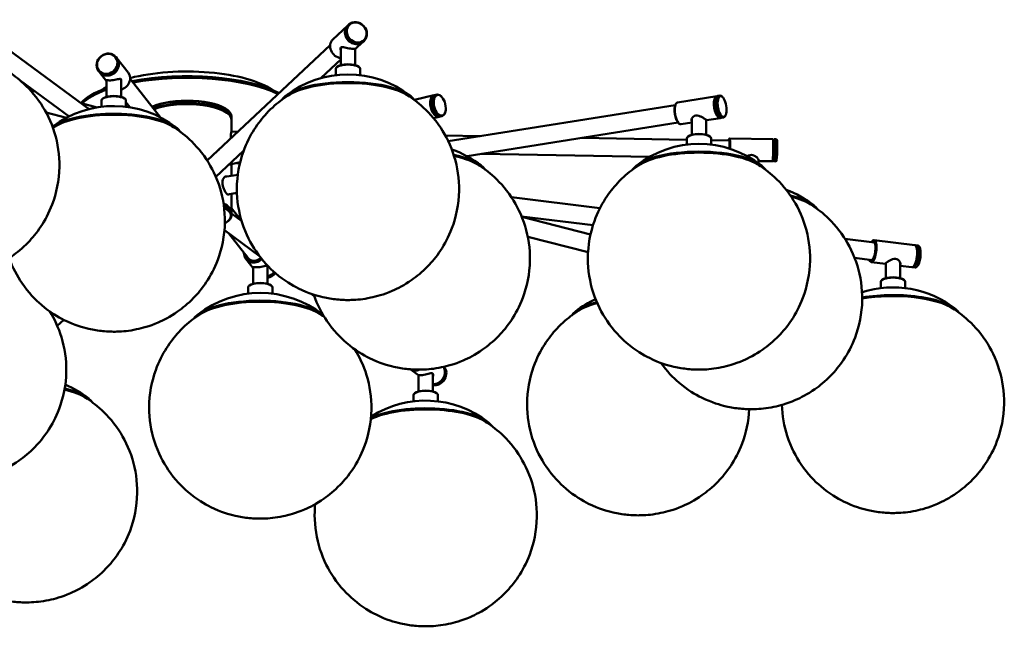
# Model space of a CAD drawing. Header units: millimetres. Extents: x 1622 to 5772, y 904 to 4330.
# Tile 8 of 8: x 4571 to 5458, y 3454 to 4001. Entities that reach past the tile are written whole.
import ezdxf

# ---------------------------------------------------------------- set-up
doc = ezdxf.new("R2010")
doc.units = ezdxf.units.MM
doc.header["$LTSCALE"] = 18
doc.layers.add('Widoczne (ISO)', color=7, linetype='Continuous', lineweight=50)

msp = doc.modelspace()

# ---------------------------------------------------------------- linework, layer by layer
at = {"layer": 'Widoczne (ISO)'}
for p, q in [((4633.15, 3920.26), (4523.34, 4000.8)), ((4852.86, 3982.93), (4866.2, 3995.47)), ((4867.23, 3996.43), (4866.54, 3995.79)), ((4739.59, 3873.75), (4850.37, 3977.85)), ((4859.88, 3975.34), (4859.88, 3959.83)), ((4872.88, 3974.3), (4879.9, 3980.89)), ((4880.92, 3981.86), (4880.24, 3981.21)), ((4657.41, 3966.98), (4657.93, 3966.32)), ((4668.28, 3953.1), (4658.19, 3965.99)), ((4872.88, 3974.68), (4872.88, 3959.83)), ((4842.3, 3948.31), (4859.88, 3964.83)), ((4856.6, 3958.32), (4856.13, 3957.91)), ((4876.16, 3958.32), (4876.62, 3957.91)), ((4641.67, 3954.64), (4642.19, 3953.98)), ((4648.86, 3945.46), (4642.44, 3953.65)), ((4855.38, 3956.54), (4855.38, 3950.88)), ((4877.38, 3956.54), (4877.38, 3950.88)), ((4615.13, 3913.64), (4571.02, 3945.99)), ((4648.86, 3946.35), (4648.86, 3931.29)), ((4661.86, 3946.8), (4661.86, 3931.29)), ((4697.36, 3912.75), (4670.07, 3947.58)), ((4584.38, 3936.19), (4580.05, 3937.31)), ((4662.7, 3931.04), (4661.86, 3932.11)), ((4926.19, 3928.47), (4943.89, 3932.71)), ((4946.35, 3933.3), (4944.71, 3932.91)), ((4950.57, 3931.53), (4950.24, 3931.85)), ((5163.42, 3926.27), (5198.77, 3931.91)), ((5197.84, 3930.31), (5198.14, 3930.81)), ((5201.49, 3932.34), (5199.68, 3932.05)), ((5203.78, 3931.25), (5203.34, 3931.64)), ((4640.35, 3921.77), (4626.09, 3925.44)), ((4644.36, 3928), (4644.36, 3922.35)), ((4645.58, 3929.78), (4645.12, 3929.37)), ((4665.14, 3929.78), (4665.61, 3929.37)), ((4666.36, 3928), (4666.36, 3922.35)), ((4669.9, 3921.85), (4666.36, 3926.37)), ((4941.74, 3929.42), (4941.89, 3929.85)), ((4956.73, 3891.28), (5161.28, 3923.9)), ((5161.59, 3924.52), (5161.88, 3925.03)), ((4612.67, 3912.38), (4594.43, 3917.08)), ((4758.15, 3919.16), (4758.62, 3918.75)), ((4758.15, 3916.34), (4758.62, 3915.93)), ((4761.36, 3913.77), (4761.36, 3911.89)), ((4943.46, 3912.04), (4948.55, 3913.26)), ((4945.14, 3915.22), (4945.47, 3914.9)), ((4951.01, 3913.85), (4949.37, 3913.46)), ((4953.97, 3917.33), (4953.82, 3916.9)), ((5200.54, 3913.39), (5200.97, 3913)), ((5206.48, 3914.34), (5206.18, 3913.84)), ((4761.36, 3910.95), (4761.36, 3900.13)), ((4973.65, 3877.78), (5163.8, 3908.1)), ((5164.28, 3907.61), (5164.72, 3907.22)), ((5166.57, 3906.52), (5176.17, 3908.05)), ((5176.17, 3911.4), (5176.17, 3897.13)), ((5189.17, 3910.5), (5189.17, 3897.13)), ((5189.35, 3910.15), (5201.92, 3912.16)), ((5204.64, 3912.59), (5202.83, 3912.3)), ((4761.28, 3899.91), (4767.32, 3899.8)), ((4954.07, 3896.46), (4985.63, 3895.89)), ((5172.89, 3895.62), (5172.43, 3895.21)), ((5192.45, 3895.62), (5192.92, 3895.21)), ((5076.96, 3894.25), (5171.67, 3892.56)), ((5171.67, 3893.84), (5171.67, 3888.19)), ((5193.67, 3893.84), (5193.67, 3888.19)), ((5193.67, 3892.16), (5210.01, 3891.87)), ((5209.84, 3893.36), (5210.35, 3893.85)), ((5210.37, 3893.86), (5249.32, 3893.17)), ((5249.83, 3892.64), (5249.34, 3893.15)), ((5249.81, 3892.67), (5250.29, 3893.14)), ((5252.31, 3893.11), (5250.32, 3893.15)), ((5252.83, 3892.59), (5252.34, 3893.1)), ((4747.37, 3859.1), (4772.37, 3882.6)), ((4986.76, 3879.87), (5138.04, 3877.16)), ((4758.84, 3869.88), (4769.23, 3872.37)), ((4761.36, 3870.49), (4761.36, 3860.12)), ((4766.11, 3871.63), (4768.97, 3871.27)), ((4768.54, 3872.21), (4769.15, 3872.05)), ((5236.16, 3874.96), (5236.16, 3871.47)), ((5236.16, 3873.4), (5248.96, 3873.17)), ((5249.49, 3873.67), (5248.98, 3873.18)), ((5249.47, 3873.65), (5249.93, 3873.16)), ((5251.95, 3873.11), (5249.96, 3873.15)), ((5252.49, 3873.62), (5251.98, 3873.13)), ((4755.45, 3859.18), (4767.1, 3861.04)), ((4758.07, 3843.4), (4766.33, 3844.71)), ((4761.36, 3843.92), (4761.36, 3827.32)), ((5013.63, 3840.81), (5093.45, 3830.88)), ((4758.15, 3831.77), (4758.62, 3831.36)), ((4761.36, 3831.05), (4770.25, 3819.71)), ((4761.36, 3824.5), (4761.36, 3826.38)), ((4761.36, 3826.22), (4770.46, 3819.55)), ((4758.15, 3819.11), (4758.62, 3819.52)), ((5022.81, 3823.55), (5087.18, 3815.53)), ((5022.97, 3823.15), (5084.94, 3807.18)), ((4755.1, 3810.98), (4786.39, 3788.02)), ((4759.01, 3808.11), (4776.4, 3785.9)), ((5028.38, 3805.24), (5082.73, 3791.23)), ((5314.2, 3803.4), (5340.84, 3800.08)), ((5338.82, 3801.28), (5339.29, 3801.69)), ((5340.45, 3802.15), (5377.09, 3797.58)), ((5379.91, 3797.23), (5378.03, 3797.47)), ((5378.46, 3796.34), (5378.1, 3796.86)), ((5381.28, 3795.99), (5380.92, 3796.51)), ((4774.44, 3785.17), (4780.86, 3776.97)), ((5322.92, 3786.19), (5338.86, 3784.2)), ((5336.61, 3783.54), (5336.97, 3783.02)), ((5337.97, 3782.3), (5350.94, 3780.68)), ((5351.03, 3781.18), (5351.03, 3767.86)), ((5364.03, 3781.92), (5364.03, 3767.86)), ((4780.86, 3777.86), (4780.86, 3762.81)), ((4793.86, 3778.31), (4793.86, 3762.81)), ((5364.03, 3779.05), (5374.62, 3777.74)), ((5377.44, 3777.39), (5375.56, 3777.62)), ((5376.25, 3778.61), (5375.78, 3778.19)), ((5379.07, 3778.25), (5378.6, 3777.84)), ((5346.53, 3764.57), (5346.53, 3758.91)), ((5347.75, 3766.34), (5347.29, 3765.94)), ((5367.31, 3766.34), (5367.78, 3765.94)), ((5368.53, 3764.57), (5368.53, 3758.91)), ((4776.36, 3759.52), (4776.36, 3753.86)), ((4777.58, 3761.29), (4777.12, 3760.89)), ((4797.14, 3761.29), (4797.61, 3760.89)), ((4798.36, 3759.52), (4798.36, 3753.86)), ((4832.9, 3753.91), (4836.03, 3751.62)), ((4610.31, 3730.31), (4604.48, 3724.83)), ((4922.52, 3685.7), (4929.83, 3680.34)), ((4929.97, 3680.42), (4929.97, 3665.78)), ((4942.97, 3681.29), (4942.97, 3665.78)), ((4925.47, 3662.49), (4925.47, 3656.84)), ((4926.69, 3664.27), (4926.23, 3663.86)), ((4946.25, 3664.27), (4946.72, 3663.86)), ((4947.47, 3662.49), (4947.47, 3656.84))]:
    msp.add_line(p, q, dxfattribs=at)
for centre, start, end in [((4866.38, 3860.55), 51.66207, 128.33793), ((4655.36, 3832.02), 51.66207, 127.34443), ((5182.67, 3797.85), 51.66207, 128.33793), ((4930.25, 3797.8), 51.66207, 70.9623), ((5229.66, 3762.15), 51.66207, 69.69278), ((4787.36, 3663.53), 51.66207, 128.33793), ((5357.53, 3668.58), 51.66207, 107.85703), ((5127.87, 3666.5), 114.96403, 128.33793), ((4576.35, 3588.01), 51.66207, 67.15779), ((4936.47, 3566.5), 51.66207, 122.83367)]:
    msp.add_arc(centre, 91, start, end, dxfattribs=at)
for centre, major_axis, ratio, start_param, end_param in [((4873.05, 3988.18), (-6.85, 7.29), 0.883022, 6.256607, 9.451356), ((4873.39, 3988.5), (6.85, -7.29), 0.883022, 3.141593, 6.283185), ((4859.71, 3975.65), (-6.85, 7.29), 0.883022, 0, 2.343141), ((4866.38, 3975.34), (-6.75, 0), 0.34202, 0.111582, 0.273013), ((4866.38, 3975.34), (-6.66, 0), 0.34202, 0.028615, 0.218628), ((4866.38, 3975.34), (-6.5, 0), 0.34202, 6.119846, 6.283185), ((4650.06, 3960.15), (7.87, 6.17), 0.907673, 3.141593, 6.283185), ((4650.32, 3959.82), (-7.87, -6.17), 0.907673, 6.260065, 9.447898), ((4866.38, 3956.54), (-11, 0), 0.34202, 3.141593, 6.283185), ((4866.38, 3957.01), (10.5, 0), 0.34202, 0.372527, 2.769066), ((4660.41, 3946.94), (7.87, 6.17), 0.907673, 4.245254, 6.283185), ((4721.36, 3925.05), (85, 0), 0.34202, 0.447277, 2.218741), ((4721.36, 3915.65), (100, 0), 0.34202, 0.590309, 2.089233), ((4721.36, 3914.24), (100, 0), 0.34202, 0.607663, 2.078222), ((4721.36, 3925.05), (85, 0), 0.34202, 2.592365, 2.694316), ((4655.36, 3946.8), (-6.75, 0), 0.34202, 0.196625, 0.273013), ((4655.36, 3946.8), (-6.66, 0), 0.34202, 0.198261, 0.218628), ((4655.36, 3946.8), (6.5, 0), 0.34202, 0, 0.158662), ((4655.36, 3946.8), (6.66, 0), 0.34202, 6.064557, 6.281583), ((4655.36, 3946.8), (6.75, 0), 0.34202, 6.010173, 6.188743), ((4866.38, 3923.58), (-61.5, 0), 0.34202, 3.371634, 6.053144), ((4866.38, 3922.88), (60.83, 0), 0.34202, 0.457586, 2.684007), ((4721.36, 3915.65), (-100, 0), 0.34202, 5.523407, 5.985447), ((4721.36, 3914.24), (-100, 0), 0.34202, 5.523407, 5.954463), ((4655.36, 3928), (-11, 0), 0.34202, 3.141593, 6.283185), ((4655.36, 3928.47), (10.5, 0), 0.34202, 0.372527, 2.769066), ((4946.22, 3922.98), (-2.33, 9.73), 0.538986, 6.204967, 9.502997), ((4947.04, 3923.18), (2.33, -9.73), 0.538986, 3.141593, 6.283185), ((4948.68, 3923.57), (-2.33, 9.73), 0.538986, 5.588835, 10.119128), ((5200.35, 3922.03), (-1.57, 9.88), 0.397131, 6.167378, 9.540586), ((5201.25, 3922.18), (1.57, -9.88), 0.397131, 3.141593, 6.283185), ((5203.06, 3922.47), (-1.57, 9.88), 0.397131, 5.835681, 9.872282), ((4721.36, 3914.24), (39.5, 0), 0.34202, 0.372527, 2.495747), ((4721.36, 3913.77), (40, 0), 0.34202, 0, 2.474872), ((4721.36, 3911.89), (40, 0), 0.34202, 6.248835, 8.714355), ((4721.36, 3911.42), (39.5, 0), 0.34202, 0.372527, 2.428909), ((4721.36, 3911.42), (39.5, 0), 0.34202, 0.372527, 2.428909), ((4721.36, 3910.95), (40, 0), 0.34202, 0, 2.409805), ((4946.63, 3923.08), (-2.21, 9.24), 0.538986, 0.69435, 2.447243), ((4946.63, 3923.08), (2.21, -9.24), 0.538986, 3.835943, 5.588835), ((5164.55, 3916.32), (1.5, -9.38), 0.397131, 3.589097, 5.835681), ((5165, 3916.4), (1.57, -9.88), 0.397131, 3.141593, 6.283185), ((5200.8, 3922.11), (-1.5, 9.38), 0.397131, 0.447505, 2.694088), ((5200.8, 3922.11), (1.5, -9.38), 0.397131, 3.589097, 5.835681), ((4655.36, 3895.04), (61.5, 0), 0.34202, 0.230042, 2.684559), ((4655.36, 3894.35), (60.83, 0), 0.34202, 0.457586, 2.684007), ((5182.67, 3893.84), (-11, 0), 0.34202, 3.141593, 6.283185), ((5182.67, 3894.31), (10.5, 0), 0.34202, 0.372527, 2.769066), ((5209.69, 3883.87), (0.17, 9.5), 0.04918, 4.789773, 6.852807), ((5209.69, 3883.87), (0.16, 8.75), 0.04918, 4.797683, 6.700241), ((5210.19, 3883.86), (0.18, 10), 0.04918, 4.770091, 6.332445), ((5249.14, 3883.17), (0.18, 10), 0.04918, 3.141593, 6.283185), ((5249.64, 3883.16), (-0.17, -9.5), 0.04918, 0.049259, 3.092333), ((5249.64, 3883.16), (0.17, 9.5), 0.04918, 3.190852, 6.233926), ((5250.14, 3883.15), (-0.18, -10), 0.04918, 6.233926, 9.474037), ((5252.13, 3883.11), (0.18, 10), 0.04918, 3.141593, 6.283185), ((5252.63, 3883.1), (-0.17, -9.5), 0.04918, 0.049259, 3.092333), ((4753.31, 3876.79), (-1.86, 7.78), 0.538986, 0.144967, 0.207064), ((4930.25, 3860.83), (61.5, 0), 0.34202, 0.230042, 1.034752), ((4930.25, 3860.13), (60.83, 0), 0.34202, 0.457586, 1.021918), ((5182.67, 3860.88), (-61.5, 0), 0.34202, 3.371634, 6.053144), ((5182.67, 3860.18), (60.83, 0), 0.34202, 0.457586, 2.684007), ((4756.71, 3851.28), (-1.26, 7.9), 0.397131, 0, 0.056011), ((4756.71, 3851.28), (-1.3, 8.15), 0.397131, 6.036376, 6.169858), ((4756.71, 3851.28), (1.3, -8.15), 0.397131, 0.133232, 0.246809), ((5229.66, 3825.18), (61.5, 0), 0.34202, 0.230042, 0.958264), ((4721.36, 3827.32), (40, 0), 0.34202, 6.248835, 6.887573), ((4721.36, 3826.85), (39.5, 0), 0.34202, 0.372527, 0.579934), ((4721.36, 3826.85), (39.5, 0), 0.34202, 0.372527, 0.579934), ((4721.36, 3826.38), (40, 0), 0.34202, 0, 0.597607), ((5229.66, 3824.48), (60.83, 0), 0.34202, 0.457586, 0.934204), ((4721.36, 3824.5), (40, 0), 0.34202, 5.910658, 6.86855), ((4721.36, 3824.03), (39.5, 0), 0.34202, 5.753223, 6.844374), ((5338.74, 3792.28), (1.17, 9.43), 0.321394, 2.571971, 6.852807), ((5338.74, 3792.28), (-1.08, -8.68), 0.321394, 5.86613, 9.841833), ((5339.21, 3792.22), (-1.24, -9.92), 0.321394, 5.936906, 9.771057), ((5339.21, 3792.22), (1.02, 8.19), 0.321394, 6.019747, 6.529994), ((5375.86, 3787.66), (1.24, 9.92), 0.321394, 3.141593, 6.283185), ((5376.8, 3787.54), (-1.24, -9.92), 0.321394, 6.135329, 9.572635), ((4782.31, 3791.33), (-7.87, -6.17), 0.907673, 5.639684, 7.971408), ((4782.18, 3791.5), (-7.48, -5.86), 0.907673, 5.713564, 7.976449), ((4782.18, 3791.5), (-6.89, -5.4), 0.907673, 5.86613, 7.986231), ((5376.33, 3787.6), (-1.17, -9.43), 0.321394, 0.346279, 2.795313), ((5376.33, 3787.6), (1.17, 9.43), 0.321394, 3.487872, 5.936906), ((5378.68, 3787.31), (1.24, 9.92), 0.321394, 3.141593, 6.283185), ((5379.15, 3787.25), (-1.17, -9.43), 0.321394, 0.346279, 2.795313), ((4782.31, 3791.33), (-6.49, -5.09), 0.907673, 6.036376, 7.994141), ((4782.7, 3790.84), (-6.49, -5.09), 0.907673, 6.036376, 6.24114), ((4782.7, 3790.84), (-6.3, -4.93), 0.907673, 0, 0.328634), ((5339.21, 3792.22), (-1.02, -8.19), 0.321394, 6.036376, 6.546623), ((4787.36, 3778.31), (-6.75, 0), 0.34202, 0.196625, 0.273013), ((4787.36, 3778.31), (-6.66, 0), 0.34202, 0.198261, 0.218628), ((4787.36, 3778.31), (6.5, 0), 0.34202, 0, 0.158662), ((4787.36, 3778.31), (6.66, 0), 0.34202, 6.064557, 6.281583), ((4787.36, 3778.31), (6.75, 0), 0.34202, 6.010173, 6.188743), ((4792.41, 3778.45), (-7.87, -6.17), 0.907673, 1.103662, 1.8541), ((4792.67, 3778.12), (7.87, 6.17), 0.907673, 4.218203, 5.003431), ((4793.18, 3777.46), (-7.87, -6.17), 0.907673, 1.022761, 1.877839), ((4787.36, 3759.52), (-11, 0), 0.34202, 3.141593, 6.283185), ((4787.36, 3759.99), (10.5, 0), 0.34202, 0.372527, 2.769066), ((5357.53, 3764.57), (-11, 0), 0.34202, 3.141593, 6.283185), ((5357.53, 3765.04), (10.5, 0), 0.34202, 0.372527, 2.769066), ((5357.53, 3731.61), (61.5, 0), 0.34202, 0.230042, 2.039117), ((4787.36, 3726.56), (-61.5, 0), 0.34202, 3.547284, 6.053144), ((4787.36, 3725.86), (60.83, 0), 0.34202, 0.457586, 2.684007), ((5127.87, 3729.52), (-61.5, 0), 0.34202, 5.363724, 6.053144), ((5127.87, 3728.83), (60.83, 0), 0.34202, 2.222583, 2.684007), ((5357.53, 3730.91), (60.83, 0), 0.34202, 0.457586, 2.044665), ((4928.23, 3693.91), (-5.91, -8.06), 0.851651, 0.029516, 1.022083), ((4928.02, 3694.06), (-5.62, -7.66), 0.851651, 0.19866, 0.848022), ((4945.98, 3680.89), (5.91, 8.06), 0.851651, 3.514149, 6.116689), ((4945.14, 3681.51), (5.91, 8.06), 0.851651, 3.611506, 6.013651), ((4944.72, 3681.82), (5.91, 8.06), 0.851651, 3.659263, 5.964479), ((4936.47, 3681.29), (6.5, 0), 0.34202, 0, 0.120227), ((4936.47, 3681.29), (6.66, 0), 0.34202, 6.064557, 6.221291), ((4936.47, 3681.29), (6.75, 0), 0.34202, 6.010173, 6.150623), ((4576.35, 3650.34), (60.83, 0), 0.34202, 0.457586, 0.965365), ((4576.35, 3651.04), (61.5, 0), 0.34202, 0.230042, 0.96959), ((4936.47, 3662.49), (-11, 0), 0.34202, 3.141593, 6.283185), ((4936.47, 3662.96), (10.5, 0), 0.34202, 0.372527, 2.769066), ((4936.47, 3628.83), (60.83, 0), 0.34202, 0.457586, 2.522198), ((4936.47, 3629.53), (61.5, 0), 0.34202, 0.230042, 2.504077)]:
    msp.add_ellipse(centre, major_axis=major_axis, ratio=ratio, start_param=start_param, end_param=end_param, dxfattribs=at)
for centre, major_axis, ratio in [((4874.07, 3989.14), (-6.85, 7.29), 0.883022), ((4874.24, 3989.31), (6.51, -6.92), 0.883022), ((4649.54, 3960.81), (7.87, 6.17), 0.907673), ((4649.41, 3960.98), (-7.48, -5.86), 0.907673), ((4949.09, 3923.67), (2.21, -9.24), 0.538986), ((5203.52, 3922.54), (1.5, -9.38), 0.397131)]:
    msp.add_ellipse(centre, major_axis=major_axis, ratio=ratio, dxfattribs=at)
for points, knots in [([(4859.88, 3973.43), (4859.75, 3973.77), (4859.66, 3974.12), (4859.59, 3975), (4859.73, 3975.48), (4860.04, 3975.77), (4860.34, 3976.06), (4860.82, 3976.16), (4862.04, 3976.09), (4862.77, 3975.93), (4864.27, 3975.57), (4865.14, 3975.35), (4866.94, 3974.96), (4867.86, 3974.79), (4868.69, 3974.69)], [3.824976, 3.824976, 3.824976, 3.824976, 3.976492, 3.976492, 4.243263, 4.243263, 4.243263, 4.510033, 4.510033, 4.776804, 4.776804, 5.040441, 5.040441, 5.304078, 5.304078, 5.304078, 5.304078]), ([(4868.69, 3974.69), (4869.51, 3974.58), (4870.31, 3974.53), (4871.63, 3974.54), (4872.15, 3974.59), (4872.85, 3974.67), (4873.08, 3974.72), (4873.16, 3974.63), (4873.07, 3974.53), (4872.88, 3974.34)], [1.060816, 1.060816, 1.060816, 1.060816, 1.324453, 1.324453, 1.58809, 1.58809, 1.854861, 1.854861, 2.070532, 2.070532, 2.070532, 2.070532]), ([(4453.96, 3955.02), (4451.76, 3953.68), (4449.43, 3952.14), (4442.66, 3947.16), (4437.9, 3943.18), (4425.6, 3929.94), (4417.53, 3918.81), (4408.43, 3893.5), (4406.16, 3881.75), (4406.12, 3859.21), (4407.9, 3848.6), (4414.13, 3829.1), (4418.68, 3820.49), (4429.38, 3804.72), (4435.56, 3798.48), (4449.17, 3786.82), (4455.96, 3782.96), (4471.2, 3775.38), (4477.95, 3773.56), (4485.94, 3771.71), (4488.01, 3771.32), (4492.21, 3770.62), (4494.32, 3770.35), (4498.56, 3769.93), (4500.67, 3769.8), (4504.9, 3769.65), (4507.01, 3769.64), (4514.49, 3769.86), (4519.94, 3770.36), (4532.01, 3772.88), (4538.03, 3774.41), (4551.11, 3780.1), (4556.83, 3782.95), (4568.12, 3790.87), (4572.99, 3794.75), (4585.62, 3807.8), (4594.03, 3818.82), (4603.66, 3844.29), (4606.15, 3856.07), (4606.52, 3878.72), (4604.89, 3889.41), (4598.91, 3909.06), (4594.45, 3917.78), (4583.92, 3933.72), (4577.79, 3940.07), (4567.23, 3949.33), (4562.64, 3952.51), (4558.54, 3955.02)], [5.337143, 5.337143, 5.337143, 5.337143, 5.410986, 5.410986, 5.539341, 5.539341, 5.724482, 5.724482, 5.846238, 5.846238, 5.955685, 5.955685, 6.074878, 6.074878, 6.226542, 6.226542, 6.449478, 6.449478, 6.824349, 6.824349, 6.96937, 6.96937, 7.13532, 7.13532, 7.316288, 7.316288, 7.501711, 7.501711, 7.96659, 7.96659, 8.321933, 8.321933, 8.53455, 8.53455, 8.668691, 8.668691, 8.859768, 8.859768, 8.982819, 8.982819, 9.092291, 9.092291, 9.210615, 9.210615, 9.360174, 9.360174, 9.498155, 9.498155, 9.498155, 9.498155]), ([(4648.86, 3945.82), (4648.86, 3945.83), (4648.85, 3945.84), (4648.84, 3945.85), (4648.61, 3946.14), (4648.55, 3946.29), (4648.8, 3946.38), (4649.1, 3946.33), (4649.93, 3946.22), (4650.51, 3946.16), (4651.93, 3946.11), (4652.77, 3946.13), (4653.62, 3946.21)], [4.235699, 4.235699, 4.235699, 4.235699, 4.243263, 4.243263, 4.243263, 4.510033, 4.510033, 4.776804, 4.776804, 5.040441, 5.040441, 5.304078, 5.304078, 5.304078, 5.304078]), ([(4653.62, 3946.21), (4654.46, 3946.29), (4655.4, 3946.43), (4657.18, 3946.77), (4658.03, 3946.96), (4659.46, 3947.28), (4660.14, 3947.42), (4661.24, 3947.45), (4661.65, 3947.34), (4662.11, 3946.75), (4662.17, 3946.26), (4662.01, 3945.51), (4661.94, 3945.31), (4661.86, 3945.11)], [1.060816, 1.060816, 1.060816, 1.060816, 1.324453, 1.324453, 1.58809, 1.58809, 1.854861, 1.854861, 2.121631, 2.121631, 2.388402, 2.388402, 2.480016, 2.480016, 2.480016, 2.480016]), ([(4814.09, 3933.51), (4811.89, 3932.17), (4809.56, 3930.63), (4802.79, 3925.65), (4798.03, 3921.67), (4785.73, 3908.43), (4777.66, 3897.3), (4768.56, 3872), (4766.29, 3860.24), (4766.25, 3837.71), (4768.03, 3827.09), (4774.26, 3807.6), (4778.81, 3798.98), (4789.51, 3783.21), (4795.69, 3776.98), (4809.3, 3765.31), (4816.09, 3761.45), (4831.33, 3753.88), (4838.08, 3752.05), (4846.07, 3750.21), (4848.14, 3749.81), (4852.34, 3749.12), (4854.45, 3748.85), (4858.69, 3748.43), (4860.8, 3748.29), (4865.03, 3748.14), (4867.14, 3748.14), (4874.62, 3748.35), (4880.07, 3748.85), (4892.14, 3751.38), (4898.16, 3752.91), (4911.24, 3758.59), (4916.96, 3761.44), (4928.25, 3769.36), (4933.12, 3773.25), (4945.75, 3786.29), (4954.16, 3797.31), (4963.79, 3822.78), (4966.28, 3834.56), (4966.65, 3857.22), (4965.02, 3867.91), (4959.04, 3887.55), (4954.58, 3896.27), (4944.05, 3912.22), (4937.92, 3918.56), (4927.36, 3927.83), (4922.77, 3931), (4918.67, 3933.51)], [6.122541, 6.122541, 6.122541, 6.122541, 6.196384, 6.196384, 6.324739, 6.324739, 6.50988, 6.50988, 6.631636, 6.631636, 6.741083, 6.741083, 6.860276, 6.860276, 7.011941, 7.011941, 7.234877, 7.234877, 7.609747, 7.609747, 7.754768, 7.754768, 7.920718, 7.920718, 8.101686, 8.101686, 8.287109, 8.287109, 8.751988, 8.751988, 9.107331, 9.107331, 9.319948, 9.319948, 9.45409, 9.45409, 9.645166, 9.645166, 9.768217, 9.768217, 9.87769, 9.87769, 9.996013, 9.996013, 10.145573, 10.145573, 10.283554, 10.283554, 10.283554, 10.283554]), ([(5176.17, 3909.25), (5176.03, 3909.48), (5175.95, 3909.76), (5175.89, 3910.58), (5176.05, 3911.19), (5176.61, 3912.31), (5177.07, 3912.92), (5178.26, 3913.89), (5179.01, 3914.25), (5179.82, 3914.37), (5180.63, 3914.5), (5181.53, 3914.41), (5183.32, 3913.92), (5184.2, 3913.52), (5185.75, 3912.74), (5186.53, 3912.28), (5187.87, 3911.44), (5188.42, 3911.07), (5188.79, 3910.79)], [3.291053, 3.291053, 3.291053, 3.291053, 3.446084, 3.446084, 3.709722, 3.709722, 3.976492, 3.976492, 4.243263, 4.243263, 4.243263, 4.510033, 4.510033, 4.776804, 4.776804, 5.040441, 5.040441, 5.304078, 5.304078, 5.304078, 5.304078]), ([(4561.09, 3786), (4564.23, 3777.21), (4568.3, 3769.7), (4578.5, 3754.68), (4584.67, 3748.44), (4598.29, 3736.77), (4605.07, 3732.92), (4620.32, 3725.34), (4627.06, 3723.52), (4635.06, 3721.67), (4637.12, 3721.27), (4641.33, 3720.58), (4643.43, 3720.31), (4647.67, 3719.89), (4649.79, 3719.76), (4654.01, 3719.61), (4656.12, 3719.6), (4663.6, 3719.82), (4669.05, 3720.31), (4681.13, 3722.84), (4687.14, 3724.37), (4700.22, 3730.06), (4705.94, 3732.91), (4717.24, 3740.82), (4722.1, 3744.71), (4734.74, 3757.76), (4743.14, 3768.78), (4752.78, 3794.25), (4755.26, 3806.02), (4755.64, 3828.68), (4754.01, 3839.37), (4748.02, 3859.02), (4743.57, 3867.74), (4733.03, 3883.68), (4726.91, 3890.03), (4716.35, 3899.29), (4711.76, 3902.47), (4707.65, 3904.98)], [6.143032, 6.143032, 6.143032, 6.143032, 6.249411, 6.249411, 6.401075, 6.401075, 6.624011, 6.624011, 6.998882, 6.998882, 7.143903, 7.143903, 7.309853, 7.309853, 7.490821, 7.490821, 7.676244, 7.676244, 8.141123, 8.141123, 8.496466, 8.496466, 8.709083, 8.709083, 8.843224, 8.843224, 9.034301, 9.034301, 9.157352, 9.157352, 9.266824, 9.266824, 9.385148, 9.385148, 9.534707, 9.534707, 9.672688, 9.672688, 9.672688, 9.672688]), ([(5188.79, 3910.79), (5189.16, 3910.52), (5189.38, 3910.33), (5189.44, 3910.16), (5189.35, 3910.14), (5189.17, 3910.15)], [1.0608157, 1.0608157, 1.0608157, 1.0608157, 1.3244531, 1.3244531, 1.5339501, 1.5339501, 1.5339501, 1.5339501]), ([(4760.89, 3893.76), (4760.88, 3894.1), (4760.88, 3894.43), (4760.88, 3894.74), (4760.88, 3895.72), (4760.91, 3896.69), (4761.03, 3898.31), (4761.12, 3898.96), (4761.25, 3899.83), (4761.32, 3900.11), (4761.37, 3900.19), (4761.37, 3900.1), (4761.34, 3899.91)], [4.887343, 4.887343, 4.887343, 4.887343, 4.987697, 4.987697, 4.987697, 5.299438, 5.299438, 5.611179, 5.611179, 5.9229, 5.9229, 6.151202, 6.151202, 6.151202, 6.151202]), ([(4750.03, 3883.56), (4750.16, 3883.73), (4750.29, 3883.88), (4750.62, 3884.2), (4750.83, 3884.37), (4751.05, 3884.52)], [5.5265093, 5.5265093, 5.5265093, 5.5265093, 5.6111791, 5.6111791, 5.7292773, 5.7292773, 5.7292773, 5.7292773]), ([(5226.25, 3877.74), (5226.6, 3877.96), (5226.98, 3878.16), (5228.21, 3878.69), (5229.13, 3878.9), (5230.02, 3878.89), (5230.91, 3878.87), (5231.81, 3878.63), (5233.41, 3877.84), (5234.13, 3877.31), (5235.23, 3876.3), (5235.71, 3875.73), (5236.32, 3874.73), (5236.45, 3874.3), (5236.41, 3874)], [3.851727, 3.851727, 3.851727, 3.851727, 3.976492, 3.976492, 4.243263, 4.243263, 4.243263, 4.510033, 4.510033, 4.776804, 4.776804, 5.040441, 5.040441, 5.304078, 5.304078, 5.304078, 5.304078]), ([(4835.54, 3753.02), (4838.73, 3743.7), (4842.99, 3735.77), (4853.38, 3720.46), (4859.55, 3714.22), (4873.17, 3702.55), (4879.95, 3698.7), (4895.2, 3691.12), (4901.95, 3689.3), (4909.94, 3687.45), (4912.01, 3687.06), (4916.21, 3686.36), (4918.31, 3686.09), (4922.55, 3685.67), (4924.67, 3685.54), (4928.9, 3685.39), (4931, 3685.38), (4938.48, 3685.6), (4943.94, 3686.1), (4956.01, 3688.62), (4962.03, 3690.15), (4975.1, 3695.84), (4980.82, 3698.69), (4992.12, 3706.6), (4996.99, 3710.49), (5009.62, 3723.54), (5018.02, 3734.56), (5027.66, 3760.03), (5030.15, 3771.81), (5030.52, 3794.46), (5028.89, 3805.15), (5022.9, 3824.8), (5018.45, 3833.52), (5007.92, 3849.46), (5001.79, 3855.81), (4991.23, 3865.07), (4986.64, 3868.25), (4982.53, 3870.76)], [7.359792, 7.359792, 7.359792, 7.359792, 7.471142, 7.471142, 7.622806, 7.622806, 7.845742, 7.845742, 8.220612, 8.220612, 8.365633, 8.365633, 8.531583, 8.531583, 8.712552, 8.712552, 8.897974, 8.897974, 9.362854, 9.362854, 9.718196, 9.718196, 9.930814, 9.930814, 10.064955, 10.064955, 10.256031, 10.256031, 10.379082, 10.379082, 10.488555, 10.488555, 10.606879, 10.606879, 10.756438, 10.756438, 10.894419, 10.894419, 10.894419, 10.894419]), ([(5130.38, 3870.81), (5128.19, 3869.47), (5125.86, 3867.93), (5119.08, 3862.96), (5114.32, 3858.97), (5102.03, 3845.73), (5093.95, 3834.6), (5084.85, 3809.3), (5082.58, 3797.54), (5082.54, 3775.01), (5084.32, 3764.39), (5090.55, 3744.9), (5095.11, 3736.28), (5105.8, 3720.51), (5111.98, 3714.28), (5125.6, 3702.61), (5132.38, 3698.76), (5147.63, 3691.18), (5154.37, 3689.35), (5162.37, 3687.51), (5164.43, 3687.11), (5168.64, 3686.42), (5170.74, 3686.15), (5174.98, 3685.73), (5177.1, 3685.59), (5181.32, 3685.45), (5183.43, 3685.44), (5190.91, 3685.65), (5196.36, 3686.15), (5208.44, 3688.68), (5214.45, 3690.21), (5227.53, 3695.9), (5233.25, 3698.74), (5244.55, 3706.66), (5249.41, 3710.55), (5262.05, 3723.59), (5270.45, 3734.61), (5280.09, 3760.09), (5282.57, 3771.86), (5282.95, 3794.52), (5281.32, 3805.21), (5275.33, 3824.85), (5270.87, 3833.57), (5260.34, 3849.52), (5254.22, 3855.86), (5243.66, 3865.13), (5239.06, 3868.3), (5234.96, 3870.81)], [0.624754, 0.624754, 0.624754, 0.624754, 0.698597, 0.698597, 0.826952, 0.826952, 1.012093, 1.012093, 1.133849, 1.133849, 1.243296, 1.243296, 1.362489, 1.362489, 1.514153, 1.514153, 1.737089, 1.737089, 2.11196, 2.11196, 2.256981, 2.256981, 2.422931, 2.422931, 2.603899, 2.603899, 2.789322, 2.789322, 3.254201, 3.254201, 3.609544, 3.609544, 3.822161, 3.822161, 3.956302, 3.956302, 4.147379, 4.147379, 4.27043, 4.27043, 4.379902, 4.379902, 4.498226, 4.498226, 4.647785, 4.647785, 4.785766, 4.785766, 4.785766, 4.785766]), ([(4757.61, 3843.67), (4757.18, 3843.99), (4756.67, 3844.53), (4755.66, 3845.92), (4755.17, 3846.79), (4754.35, 3848.59), (4753.98, 3849.64), (4753.48, 3851.78), (4753.35, 3852.88), (4753.35, 3853.86), (4753.35, 3854.83), (4753.48, 3855.82), (4753.98, 3857.49), (4754.35, 3858.18), (4755.17, 3859.13), (4755.66, 3859.45), (4756.49, 3859.61), (4756.82, 3859.57), (4757.13, 3859.45)], [3.740773, 3.740773, 3.740773, 3.740773, 4.052494, 4.052494, 4.364215, 4.364215, 4.675956, 4.675956, 4.987697, 4.987697, 4.987697, 5.299438, 5.299438, 5.611179, 5.611179, 5.9229, 5.9229, 6.125351, 6.125351, 6.125351, 6.125351]), ([(4759.4, 3843.61), (4759.24, 3843.43), (4759.05, 3843.31), (4758.48, 3843.2), (4758.05, 3843.35), (4757.61, 3843.67)], [3.2443261, 3.2443261, 3.2443261, 3.2443261, 3.4290517, 3.4290517, 3.7407728, 3.7407728, 3.7407728, 3.7407728]), ([(5148.27, 3691.55), (5153.81, 3683.81), (5159.42, 3678.2), (5172.59, 3666.91), (5179.37, 3663.06), (5194.62, 3655.48), (5201.36, 3653.65), (5209.36, 3651.81), (5211.42, 3651.41), (5215.63, 3650.72), (5217.73, 3650.45), (5221.97, 3650.03), (5224.09, 3649.89), (5228.32, 3649.75), (5230.42, 3649.74), (5237.9, 3649.96), (5243.35, 3650.45), (5255.43, 3652.98), (5261.44, 3654.51), (5274.52, 3660.2), (5280.24, 3663.04), (5291.54, 3670.96), (5296.41, 3674.85), (5309.04, 3687.9), (5317.44, 3698.91), (5327.08, 3724.39), (5329.56, 3736.16), (5329.94, 3758.82), (5328.31, 3769.51), (5322.32, 3789.16), (5317.87, 3797.88), (5307.33, 3813.82), (5301.21, 3820.17), (5290.65, 3829.43), (5286.06, 3832.6), (5281.95, 3835.12)], [1.863475, 1.863475, 1.863475, 1.863475, 2.002846, 2.002846, 2.225782, 2.225782, 2.600652, 2.600652, 2.745673, 2.745673, 2.911623, 2.911623, 3.092591, 3.092591, 3.278014, 3.278014, 3.742894, 3.742894, 4.098236, 4.098236, 4.310853, 4.310853, 4.444995, 4.444995, 4.636071, 4.636071, 4.759122, 4.759122, 4.868595, 4.868595, 4.986918, 4.986918, 5.136478, 5.136478, 5.274459, 5.274459, 5.274459, 5.274459]), ([(5351.04, 3780.68), (5350.9, 3780.68), (5350.82, 3780.7), (5350.75, 3780.85), (5350.89, 3781.05), (5351.19, 3781.33)], [2.7697151, 2.7697151, 2.7697151, 2.7697151, 2.9188096, 2.9188096, 3.182447, 3.182447, 3.182447, 3.182447]), ([(5351.19, 3781.33), (5351.49, 3781.62), (5351.98, 3782.01), (5353.2, 3782.88), (5353.94, 3783.36), (5355.43, 3784.2), (5356.3, 3784.61), (5358.09, 3785.16), (5359.01, 3785.28), (5359.84, 3785.18), (5360.68, 3785.07), (5361.47, 3784.74), (5362.78, 3783.81), (5363.3, 3783.22), (5364, 3782.11), (5364.23, 3781.51), (5364.31, 3780.57), (5364.23, 3780.21), (5364.03, 3779.93)], [3.182447, 3.182447, 3.182447, 3.182447, 3.446084, 3.446084, 3.709722, 3.709722, 3.976492, 3.976492, 4.243263, 4.243263, 4.243263, 4.510033, 4.510033, 4.776804, 4.776804, 5.040441, 5.040441, 5.253149, 5.253149, 5.253149, 5.253149]), ([(4780.86, 3777.34), (4780.85, 3777.34), (4780.85, 3777.35), (4780.61, 3777.65), (4780.55, 3777.81), (4780.8, 3777.89), (4781.1, 3777.84), (4781.93, 3777.74), (4782.51, 3777.67), (4783.93, 3777.62), (4784.76, 3777.65), (4785.61, 3777.72)], [2.114068, 2.114068, 2.114068, 2.114068, 2.121631, 2.121631, 2.388402, 2.388402, 2.655172, 2.655172, 2.91881, 2.91881, 3.182447, 3.182447, 3.182447, 3.182447]), ([(4785.61, 3777.72), (4786.46, 3777.8), (4787.4, 3777.94), (4789.18, 3778.28), (4790.03, 3778.48), (4791.45, 3778.79), (4792.14, 3778.93), (4793.24, 3778.97), (4793.65, 3778.85), (4793.88, 3778.56), (4794.11, 3778.26), (4794.17, 3777.78), (4794, 3777.02), (4793.94, 3776.82), (4793.86, 3776.62)], [3.182447, 3.182447, 3.182447, 3.182447, 3.446084, 3.446084, 3.709722, 3.709722, 3.976492, 3.976492, 4.243263, 4.243263, 4.243263, 4.510033, 4.510033, 4.601647, 4.601647, 4.601647, 4.601647]), ([(4460.19, 3770.71), (4457.99, 3769.37), (4455.66, 3767.83), (4448.89, 3762.85), (4444.13, 3758.87), (4431.83, 3745.63), (4423.76, 3734.5), (4414.66, 3709.2), (4412.39, 3697.44), (4412.35, 3674.9), (4414.13, 3664.29), (4420.36, 3644.79), (4424.91, 3636.18), (4435.61, 3620.41), (4441.79, 3614.17), (4455.4, 3602.51), (4462.19, 3598.65), (4477.43, 3591.07), (4484.18, 3589.25), (4492.17, 3587.4), (4494.24, 3587.01), (4498.44, 3586.31), (4500.55, 3586.05), (4504.79, 3585.62), (4506.9, 3585.49), (4511.13, 3585.34), (4513.24, 3585.33), (4520.72, 3585.55), (4526.17, 3586.05), (4538.24, 3588.57), (4544.26, 3590.1), (4557.34, 3595.79), (4563.06, 3598.64), (4574.35, 3606.56), (4579.22, 3610.44), (4591.85, 3623.49), (4600.26, 3634.51), (4609.89, 3659.98), (4612.38, 3671.76), (4612.75, 3694.41), (4611.12, 3705.1), (4605.52, 3723.5), (4601.74, 3731.33), (4597.72, 3737.86)], [3.591814, 3.591814, 3.591814, 3.591814, 3.665656, 3.665656, 3.794012, 3.794012, 3.979152, 3.979152, 4.100909, 4.100909, 4.210356, 4.210356, 4.329549, 4.329549, 4.481213, 4.481213, 4.704149, 4.704149, 5.07902, 5.07902, 5.224041, 5.224041, 5.389991, 5.389991, 5.570959, 5.570959, 5.756382, 5.756382, 6.221261, 6.221261, 6.576603, 6.576603, 6.789221, 6.789221, 6.923362, 6.923362, 7.114439, 7.114439, 7.23749, 7.23749, 7.346962, 7.346962, 7.450808, 7.450808, 7.450808, 7.450808]), ([(4735.07, 3736.49), (4732.88, 3735.15), (4730.54, 3733.61), (4723.77, 3728.63), (4719.01, 3724.65), (4706.72, 3711.41), (4698.64, 3700.28), (4689.54, 3674.98), (4687.27, 3663.22), (4687.23, 3640.68), (4689.01, 3630.07), (4695.24, 3610.58), (4699.79, 3601.96), (4710.49, 3586.19), (4716.67, 3579.96), (4730.28, 3568.29), (4737.07, 3564.43), (4752.31, 3556.85), (4759.06, 3555.03), (4767.05, 3553.19), (4769.12, 3552.79), (4773.33, 3552.1), (4775.43, 3551.83), (4779.67, 3551.41), (4781.79, 3551.27), (4786.01, 3551.12), (4788.12, 3551.12), (4795.6, 3551.33), (4801.05, 3551.83), (4813.13, 3554.35), (4819.14, 3555.89), (4832.22, 3561.57), (4837.94, 3564.42), (4849.23, 3572.34), (4854.1, 3576.22), (4866.73, 3589.27), (4875.14, 3600.29), (4884.78, 3625.76), (4887.26, 3637.54), (4887.63, 3660.19), (4886.01, 3670.88), (4880.4, 3689.28), (4876.63, 3697.11), (4872.61, 3703.64)], [2.370083, 2.370083, 2.370083, 2.370083, 2.443926, 2.443926, 2.572282, 2.572282, 2.757422, 2.757422, 2.879178, 2.879178, 2.988625, 2.988625, 3.107818, 3.107818, 3.259483, 3.259483, 3.482419, 3.482419, 3.857289, 3.857289, 4.00231, 4.00231, 4.16826, 4.16826, 4.349228, 4.349228, 4.534651, 4.534651, 4.999531, 4.999531, 5.354873, 5.354873, 5.56749, 5.56749, 5.701632, 5.701632, 5.892708, 5.892708, 6.015759, 6.015759, 6.125232, 6.125232, 6.229078, 6.229078, 6.229078, 6.229078]), ([(5075.58, 3739.46), (5073.38, 3738.11), (5071.05, 3736.57), (5064.28, 3731.6), (5059.52, 3727.62), (5047.22, 3714.38), (5039.15, 3703.25), (5030.05, 3677.94), (5027.78, 3666.19), (5027.74, 3643.65), (5029.52, 3633.04), (5035.75, 3613.54), (5040.3, 3604.92), (5051, 3589.16), (5057.18, 3582.92), (5070.79, 3571.25), (5077.58, 3567.4), (5092.82, 3559.82), (5099.57, 3558), (5107.56, 3556.15), (5109.63, 3555.75), (5113.83, 3555.06), (5115.94, 3554.79), (5120.17, 3554.37), (5122.29, 3554.24), (5126.52, 3554.09), (5128.62, 3554.08), (5136.11, 3554.3), (5141.56, 3554.79), (5153.63, 3557.32), (5159.65, 3558.85), (5172.73, 3564.54), (5178.45, 3567.39), (5189.74, 3575.3), (5194.61, 3579.19), (5207.24, 3592.24), (5215.65, 3603.26), (5225, 3627.97), (5227.4, 3638.72), (5227.88, 3649.78)], [1.706858, 1.706858, 1.706858, 1.706858, 1.780701, 1.780701, 1.909056, 1.909056, 2.094197, 2.094197, 2.215953, 2.215953, 2.3254, 2.3254, 2.444593, 2.444593, 2.596258, 2.596258, 2.819194, 2.819194, 3.194064, 3.194064, 3.339085, 3.339085, 3.505035, 3.505035, 3.686003, 3.686003, 3.871426, 3.871426, 4.336305, 4.336305, 4.691648, 4.691648, 4.904265, 4.904265, 5.038407, 5.038407, 5.229483, 5.229483, 5.343223, 5.343223, 5.343223, 5.343223]), ([(5257.46, 3653.69), (5257.7, 3643.93), (5259.44, 3634.33), (5265.41, 3615.62), (5269.97, 3607.01), (5280.67, 3591.24), (5286.84, 3585), (5300.46, 3573.34), (5307.24, 3569.48), (5322.49, 3561.9), (5329.23, 3560.08), (5337.23, 3558.23), (5339.29, 3557.84), (5343.5, 3557.15), (5345.6, 3556.88), (5349.84, 3556.46), (5351.96, 3556.32), (5356.18, 3556.17), (5358.29, 3556.16), (5365.77, 3556.38), (5371.22, 3556.88), (5383.3, 3559.4), (5389.31, 3560.94), (5402.39, 3566.62), (5408.11, 3569.47), (5419.41, 3577.39), (5424.28, 3581.27), (5436.91, 3594.32), (5445.31, 3605.34), (5454.95, 3630.81), (5457.43, 3642.59), (5457.81, 3665.24), (5456.18, 3675.93), (5450.19, 3695.58), (5445.74, 3704.3), (5435.2, 3720.25), (5429.08, 3726.59), (5418.52, 3735.85), (5413.93, 3739.03), (5409.82, 3741.54)], [1.928534, 1.928534, 1.928534, 1.928534, 2.028694, 2.028694, 2.147887, 2.147887, 2.299552, 2.299552, 2.522488, 2.522488, 2.897358, 2.897358, 3.042379, 3.042379, 3.208329, 3.208329, 3.389297, 3.389297, 3.57472, 3.57472, 4.0396, 4.0396, 4.394942, 4.394942, 4.607559, 4.607559, 4.741701, 4.741701, 4.932777, 4.932777, 5.055828, 5.055828, 5.165301, 5.165301, 5.283624, 5.283624, 5.433184, 5.433184, 5.571165, 5.571165, 5.571165, 5.571165]), ([(4933.62, 3680.56), (4934.42, 3680.69), (4935.33, 3680.88), (4937.12, 3681.33), (4938.01, 3681.58), (4939.56, 3681.98), (4940.34, 3682.16), (4941.66, 3682.27), (4942.22, 3682.18), (4942.59, 3681.91), (4942.97, 3681.63), (4943.19, 3681.16), (4943.25, 3680.14), (4943.16, 3679.64), (4942.97, 3679.17)], [3.182447, 3.182447, 3.182447, 3.182447, 3.446084, 3.446084, 3.709722, 3.709722, 3.976492, 3.976492, 4.243263, 4.243263, 4.243263, 4.510033, 4.510033, 4.722496, 4.722496, 4.722496, 4.722496]), ([(4929.98, 3680.23), (4929.83, 3680.33), (4929.75, 3680.39), (4929.7, 3680.47), (4929.85, 3680.43), (4930.41, 3680.36), (4930.86, 3680.33), (4932.07, 3680.36), (4932.83, 3680.43), (4933.62, 3680.56)], [2.2309356, 2.2309356, 2.2309356, 2.2309356, 2.3884018, 2.3884018, 2.6551722, 2.6551722, 2.9188096, 2.9188096, 3.182447, 3.182447, 3.182447, 3.182447]), ([(4477.52, 3591.64), (4476.69, 3586.5), (4476.24, 3581.17), (4476.22, 3565.16), (4478, 3554.55), (4484.22, 3535.06), (4488.78, 3526.44), (4499.48, 3510.67), (4505.65, 3504.44), (4519.27, 3492.77), (4526.05, 3488.91), (4541.3, 3481.33), (4548.05, 3479.51), (4556.04, 3477.67), (4558.11, 3477.27), (4562.31, 3476.58), (4564.41, 3476.31), (4568.65, 3475.89), (4570.77, 3475.75), (4575, 3475.6), (4577.1, 3475.6), (4584.58, 3475.81), (4590.04, 3476.31), (4602.11, 3478.83), (4608.12, 3480.37), (4621.2, 3486.05), (4626.92, 3488.9), (4638.22, 3496.82), (4643.09, 3500.7), (4655.72, 3513.75), (4664.12, 3524.77), (4673.76, 3550.24), (4676.25, 3562.02), (4676.62, 3584.67), (4674.99, 3595.36), (4669, 3615.01), (4664.55, 3623.73), (4654.02, 3639.68), (4647.89, 3646.02), (4637.33, 3655.28), (4632.74, 3658.46), (4628.63, 3660.97)], [3.435315, 3.435315, 3.435315, 3.435315, 3.490044, 3.490044, 3.59949, 3.59949, 3.718684, 3.718684, 3.870348, 3.870348, 4.093284, 4.093284, 4.468154, 4.468154, 4.613176, 4.613176, 4.779125, 4.779125, 4.960094, 4.960094, 5.145517, 5.145517, 5.610396, 5.610396, 5.965738, 5.965738, 6.178356, 6.178356, 6.312497, 6.312497, 6.503574, 6.503574, 6.626624, 6.626624, 6.736097, 6.736097, 6.854421, 6.854421, 7.00398, 7.00398, 7.141961, 7.141961, 7.141961, 7.141961]), ([(4836.87, 3564.22), (4836.54, 3560.95), (4836.37, 3557.64), (4836.34, 3543.66), (4838.13, 3533.04), (4844.35, 3513.55), (4848.91, 3504.93), (4859.61, 3489.16), (4865.78, 3482.93), (4879.4, 3471.26), (4886.18, 3467.41), (4901.43, 3459.83), (4908.18, 3458), (4916.17, 3456.16), (4918.24, 3455.76), (4922.44, 3455.07), (4924.54, 3454.8), (4928.78, 3454.38), (4930.9, 3454.24), (4935.13, 3454.09), (4937.23, 3454.09), (4944.71, 3454.3), (4950.16, 3454.8), (4962.24, 3457.33), (4968.25, 3458.86), (4981.33, 3464.55), (4987.05, 3467.39), (4998.35, 3475.31), (5003.22, 3479.2), (5015.85, 3492.24), (5024.25, 3503.26), (5033.89, 3528.74), (5036.37, 3540.51), (5036.75, 3563.17), (5035.12, 3573.86), (5029.13, 3593.5), (5024.68, 3602.22), (5014.15, 3618.17), (5008.02, 3624.51), (4997.46, 3633.78), (4992.87, 3636.95), (4988.76, 3639.46)], [2.670661, 2.670661, 2.670661, 2.670661, 2.704645, 2.704645, 2.814092, 2.814092, 2.933286, 2.933286, 3.08495, 3.08495, 3.307886, 3.307886, 3.682756, 3.682756, 3.827777, 3.827777, 3.993727, 3.993727, 4.174696, 4.174696, 4.360118, 4.360118, 4.824998, 4.824998, 5.18034, 5.18034, 5.392958, 5.392958, 5.527099, 5.527099, 5.718175, 5.718175, 5.841226, 5.841226, 5.950699, 5.950699, 6.069023, 6.069023, 6.218582, 6.218582, 6.356563, 6.356563, 6.356563, 6.356563])]:
    msp.add_open_spline(points, degree=3, knots=knots, dxfattribs=at)
for points in [[(4603.07, 3904.98), (4602.24, 3904.47), (4601.39, 3903.93), (4600.52, 3903.36)], [(5236.41, 3874), (5236.38, 3873.83), (5236.3, 3873.7), (5236.16, 3873.6)], [(4845, 3732.98), (4843.13, 3734.29), (4841.35, 3735.45), (4839.65, 3736.49)]]:
    msp.add_open_spline(points, degree=3, dxfattribs=at)

doc.saveas('drawing.dxf')
